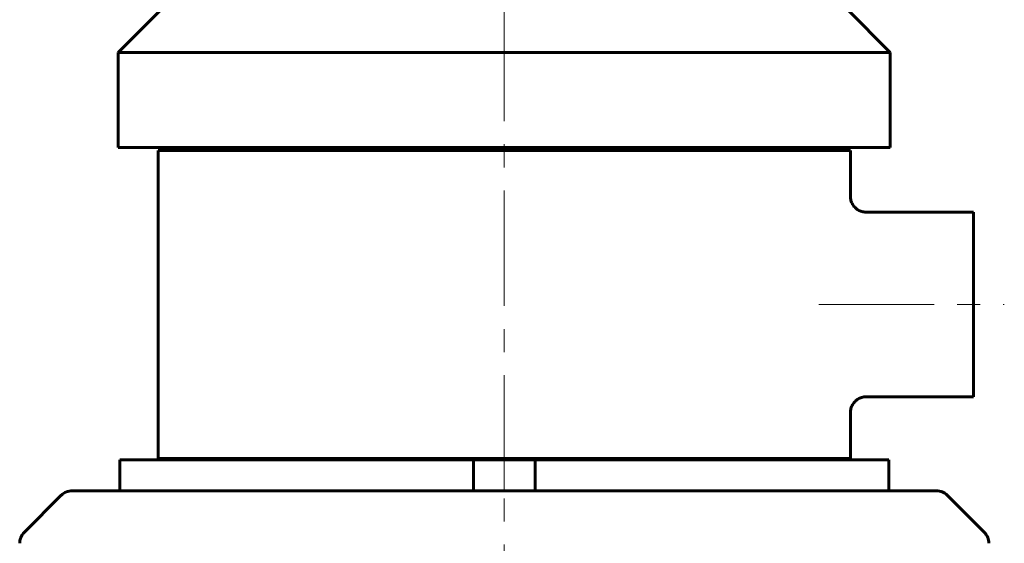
# Model space of a CAD drawing. Header units: millimetres. Extents: x 67 to 136, y 118 to 246.
# Tile 2 of 11: x 70 to 134, y 175 to 209. Entities that reach past the tile are written whole.
import ezdxf

# ---------------------------------------------------------------- set-up
doc = ezdxf.new("R2010")
doc.units = ezdxf.units.MM
doc.linetypes.add('K5LT_AXLED', pattern=[12, 7.5, -1.5, 1.5, -1.5])
doc.linetypes.add('K5LT_BASIC', pattern=[0])
doc.layers.add('Системный слой (1)', color=7, linetype='Continuous', true_color=0x6c6c6c)

# ---------------------------------------------------------------- blocks, each defined once
blk = doc.blocks.new('U1')
at = {"layer": 'Системный слой (1)', "color": 143, "linetype": 'K5LT_BASIC', "lineweight": 60, "true_color": 0x33acca}
for p, q in [((124.334, 197.97), (124.334, 200.97)), ((124.334, 180.97), (124.334, 183.968))]:
    blk.add_line(p, q, dxfattribs=at)

msp = doc.modelspace()

# ---------------------------------------------------------------- linework, layer by layer
at = {"layer": 'Системный слой (1)', "color": 30, "linetype": 'K5LT_AXLED', "lineweight": 18, "true_color": 0xff8000}
for p, q in [((101.834, 178.87), (101.834, 245.97)), ((122.268, 190.97), (134.334, 190.97)), ((101.834, 167.87), (101.834, 180.87))]:
    msp.add_line(p, q, dxfattribs=at)
at = {"layer": 'Системный слой (1)', "color": 143, "linetype": 'K5LT_BASIC', "lineweight": 60, "true_color": 0x33acca}
for p, q in [((76.744, 207.341), (79.573, 210.17)), ((126.925, 207.341), (124.096, 210.17)), ((76.744, 201.17), (76.744, 207.341)), ((76.744, 207.341), (126.925, 207.341)), ((126.925, 201.17), (126.925, 207.341)), ((76.744, 201.17), (126.925, 201.17)), ((79.334, 200.97), (124.334, 200.97)), ((79.334, 180.97), (79.334, 200.97)), ((94.144, 200.97), (94.144, 201.17)), ((109.525, 200.97), (109.525, 201.17)), ((124.335, 197.97), (124.335, 197.97)), ((125.335, 196.97), (125.335, 196.97)), ((125.335, 196.97), (132.334, 196.97)), ((132.334, 196.97), (132.334, 184.97)), ((125.334, 184.97), (132.334, 184.97)), ((125.334, 184.969), (125.334, 184.969)), ((124.334, 183.968), (124.334, 183.968)), ((77.834, 180.87), (76.834, 180.87)), ((76.834, 180.87), (76.834, 178.87)), ((77.834, 180.87), (78.527, 180.87)), ((79.518, 180.87), (78.527, 180.87)), ((79.334, 180.97), (124.334, 180.97)), ((79.518, 180.87), (98.962, 180.87)), ((94.144, 180.87), (94.144, 180.97)), ((99.834, 180.87), (98.962, 180.87)), ((99.834, 180.87), (99.834, 178.87)), ((100.834, 180.87), (99.834, 180.87)), ((100.834, 180.87), (102.834, 180.87)), ((103.834, 180.87), (102.834, 180.87)), ((103.834, 178.87), (103.834, 180.87)), ((104.707, 180.87), (103.834, 180.87)), ((104.707, 180.87), (124.15, 180.87)), ((109.525, 180.87), (109.525, 180.97)), ((125.142, 180.87), (124.15, 180.87)), ((125.142, 180.87), (125.834, 180.87)), ((126.834, 180.87), (125.834, 180.87)), ((126.834, 178.87), (126.834, 180.87)), ((73.041, 178.577), (70.627, 176.163)), ((129.92, 178.87), (73.749, 178.87)), ((130.627, 178.577), (133.041, 176.163))]:
    msp.add_line(p, q, dxfattribs=at)
for centre, start, end in [((73.749, 177.87), 90, 135), ((129.92, 177.87), 45, 90), ((71.334, 175.456), 135, 180), ((132.334, 175.456), 0, 45)]:
    msp.add_arc(centre, 1, start, end, dxfattribs=at)
for points, knots in [([(124.335, 197.97), (124.335, 197.969), (124.335, 197.969), (124.335, 197.969), (124.335, 197.968), (124.335, 197.967), (124.335, 197.966), (124.335, 197.964), (124.335, 197.963), (124.335, 197.959), (124.335, 197.956), (124.335, 197.948), (124.335, 197.943), (124.335, 197.928), (124.336, 197.917), (124.338, 197.887), (124.34, 197.867), (124.348, 197.808), (124.355, 197.769), (124.376, 197.687), (124.39, 197.644), (124.424, 197.56), (124.444, 197.518), (124.489, 197.438), (124.515, 197.399), (124.57, 197.326), (124.6, 197.291), (124.659, 197.233), (124.687, 197.208), (124.75, 197.158), (124.784, 197.134), (124.858, 197.09), (124.897, 197.07), (124.978, 197.035), (125.021, 197.02), (125.107, 196.996), (125.151, 196.986), (125.242, 196.973), (125.288, 196.97), (125.335, 196.97)], [0, 0, 0, 0, 0.007466, 0.007466, 0.020531, 0.020531, 0.044794, 0.044794, 0.091455, 0.091455, 0.18291, 0.18291, 0.363954, 0.363954, 0.718572, 0.718572, 1.412872, 1.412872, 2.771596, 2.771596, 4.318048, 4.318048, 5.903196, 5.903196, 7.497281, 7.497281, 9.067499, 9.067499, 10.356233, 10.356233, 11.806154, 11.806154, 13.312169, 13.312169, 14.853851, 14.853851, 16.399163, 16.399163, 18, 18, 18, 18]), ([(124.334, 183.968), (124.334, 183.969), (124.334, 183.969), (124.334, 183.969), (124.334, 183.97), (124.334, 183.971), (124.334, 183.972), (124.334, 183.974), (124.334, 183.975), (124.334, 183.979), (124.335, 183.982), (124.335, 183.989), (124.335, 183.995), (124.335, 184.01), (124.336, 184.021), (124.338, 184.051), (124.34, 184.071), (124.348, 184.13), (124.355, 184.169), (124.376, 184.251), (124.39, 184.293), (124.424, 184.378), (124.444, 184.419), (124.489, 184.5), (124.515, 184.539), (124.571, 184.612), (124.601, 184.647), (124.66, 184.705), (124.687, 184.73), (124.75, 184.779), (124.785, 184.803), (124.859, 184.847), (124.898, 184.867), (124.98, 184.903), (125.022, 184.918), (125.109, 184.943), (125.153, 184.952), (125.243, 184.965), (125.289, 184.968), (125.334, 184.969)], [0, 0, 0, 0, 0.007462, 0.007462, 0.02052, 0.02052, 0.044771, 0.044771, 0.091406, 0.091406, 0.182813, 0.182813, 0.363761, 0.363761, 0.718193, 0.718193, 1.412133, 1.412133, 2.770165, 2.770165, 4.316321, 4.316321, 5.901869, 5.901869, 7.499096, 7.499096, 9.074114, 9.074114, 10.353106, 10.353106, 11.810526, 11.810526, 13.324846, 13.324846, 14.873415, 14.873415, 16.424137, 16.424137, 18, 18, 18, 18])]:
    msp.add_open_spline(points, degree=3, knots=knots, dxfattribs=at)

# ---------------------------------------------------------------- block references
at = {"layer": 'Системный слой (1)'}
msp.add_blockref('U1', (0, 0), dxfattribs=at)

doc.saveas('drawing.dxf')
